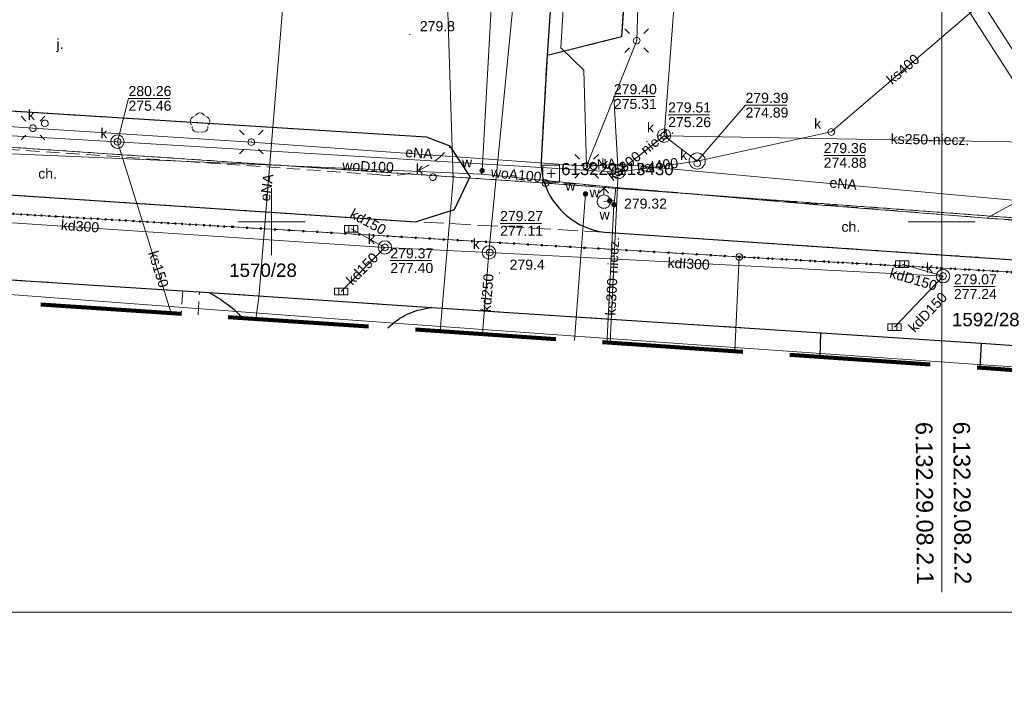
# Model space of a CAD drawing. Extents: x 0 to 6568752, y 0 to 5584302.
# Tile 4 of 58: x 6568331 to 6568405, y 5583914 to 5583965. Entities that reach past the tile are written whole.
import ezdxf
from ezdxf.enums import TextEntityAlignment as Align

# ---------------------------------------------------------------- set-up
doc = ezdxf.new("R2010")
doc.units = 0
doc.header["$PDSIZE"] = 0.75
for name, pattern in [('GAK', [3.5, 2, -0.7, 0.1, -0.7]), ('KROPK2', [1, 0.05, -0.95]), ('PRZER1-1', [1, 0.5, -0.5]), ('PRZER2-1', [1.5, 1, -0.5]), ('PRZER3-1', [2, 1.5, -0.5])]:
    doc.linetypes.add(name, pattern=pattern)
doc.layers.get('0').update_dxf_attribs({"linetype": 'CONTINUOUS'})
doc.layers.get('Defpoints').update_dxf_attribs({"linetype": 'CONTINUOUS'})
for name, color, linetype, lineweight in [('EGDE', 7, 'CONTINUOUS', 18), ('EGDE_O', 7, 'CONTINUOUS', 18), ('EGPG', 7, 'CONTINUOUS', 18), ('GESJAE', 7, 'CONTINUOUS', 50), ('GUPPRZ_O', 7, 'CONTINUOUS', 18), ('OSSP', 7, 'CONTINUOUS', 18), ('OSSP_O', 7, 'CONTINUOUS', 18), ('OTKC', 7, 'CONTINUOUS', 18), ('OTKC_O', 7, 'CONTINUOUS', 18), ('OTKJ', 7, 'CONTINUOUS', 18), ('OTKJ_O', 7, 'CONTINUOUS', 18), ('OTKK', 7, 'CONTINUOUS', 25), ('OTRN', 7, 'CONTINUOUS', 13), ('OTRN_O', 7, 'CONTINUOUS', 13), ('ramka sekcji', 7, 'CONTINUOUS', 18), ('siec', 7, 'GAK', 70), ('SUEO', 7, 'CONTINUOUS', 18), ('SUPK', 7, 'CONTINUOUS', 18), ('SUPW', 7, 'CONTINUOUS', 18), ('SUPW_O', 7, 'CONTINUOUS', 18), ('zakres', 6, 'PRZER3-1', 106)]:
    doc.layers.add(name, color=color, linetype=linetype, lineweight=lineweight)
for name, color, linetype, lineweight, true_color in [('EGUG', 7, 'CONTINUOUS', 18, 0x008000), ('OTZL', 7, 'CONTINUOUS', 18, 0x008000), ('SUEP', 1, 'CONTINUOUS', 18, 0xff0000), ('SUEP_O', 1, 'CONTINUOUS', 18, 0xff0000), ('SUKK', 7, 'CONTINUOUS', 18, 0x803300), ('SUKP', 7, 'CONTINUOUS', 18, 0x803300), ('SUKP_O', 7, 'CONTINUOUS', 18, 0x803300), ('SUKS', 7, 'CONTINUOUS', 18, 0x803300), ('SUKS_O', 7, 'CONTINUOUS', 18, 0x803300), ('SUTP', 7, 'CONTINUOUS', 18, 0xff9100), ('SUWH', 5, 'CONTINUOUS', 18, 0x0000ff), ('SUWP', 5, 'CONTINUOUS', 18, 0x0000ff), ('SUWP_O', 5, 'CONTINUOUS', 18, 0x0000ff), ('SUWW', 5, 'CONTINUOUS', 18, 0x0000ff), ('SUWW_O', 5, 'CONTINUOUS', 18, 0x0000ff)]:
    doc.layers.add(name, color=color, linetype=linetype, lineweight=lineweight, true_color=true_color)
doc.styles.add('Arial', font='arial.ttf')
doc.styles.add('GEO-INFO', font='arial.ttf')
doc.dimstyles.get("Standard").update_dxf_attribs({"dimtxt": 0.18, "dimasz": 0.18, "dimexe": 0.18, "dimexo": 0.0625, "dimgap": 0.09, "dimtad": 0, "dimtih": 1, "dimtoh": 1, "dimdec": 4, "dimzin": 0, "dimdsep": 46, "dimtxsty": 'Standard', "dimcen": 0.09, "dimadec": 0, "dimazin": 0, "dimtfac": 1, "dimtdec": 4, "dimtofl": 0, "dimtmove": 0, "dimatfit": 3, "dimfxl": 0, "dimtolj": 1, "dimtzin": 0, "dimarcsym": 0})

# ---------------------------------------------------------------- blocks, each defined once
blk = doc.blocks.new('D_GSPRDL1')
blk.add_hatch(color=0).paths.add_polyline_path([(0, -0.045), (0.013906, -0.042798), (0.02645, -0.036406), (0.036406, -0.02645), (0.042798, -0.013906), (0.045, 0), (0.042798, 0.013906), (0.036406, 0.02645), (0.02645, 0.036406), (0.013906, 0.042798), (0, 0.045), (-0.013906, 0.042798), (-0.02645, 0.036406), (-0.036406, 0.02645), (-0.042798, 0.013906), (-0.045, 0), (-0.042798, -0.013906), (-0.036406, -0.02645), (-0.02645, -0.036406), (-0.013906, -0.042798)])
at = {"color": 0}
for points in [[(-0.324277, 0.563333), (-0.240553, 0.662679), (-0.127956, 0.727494), (0, 0.75), (0.127956, 0.727494), (0.240553, 0.662679), (0.324277, 0.563333)], [(-0.635969, -0.134326), (-0.70458, -0.024001), (-0.731429, 0.103115), (-0.713292, 0.231763), (-0.652348, 0.346501), (-0.55591, 0.433559), (-0.435555, 0.482485)], [(0.435555, 0.482485), (0.55591, 0.433559), (0.652348, 0.346501), (0.713292, 0.231763), (0.731429, 0.103115), (0.70458, -0.024001), (0.635969, -0.134326)], [(-0.068773, -0.646351), (-0.194901, -0.677512), (-0.324092, -0.663766), (-0.440839, -0.606763), (-0.531129, -0.513345), (-0.584125, -0.394725), (-0.593465, -0.265141)], [(0.593465, -0.265141), (0.584125, -0.394725), (0.531129, -0.513345), (0.440839, -0.606763), (0.324092, -0.663766), (0.194901, -0.677512), (0.068773, -0.646351)]]:
    blk.add_lwpolyline(points, dxfattribs=at)
blk = doc.blocks.new('D_GSPWPN1')
blk.add_hatch(color=0).paths.add_polyline_path([(-0.045, 0), (-0.043467, -0.011647), (-0.038971, -0.0225), (-0.03182, -0.03182), (-0.0225, -0.038971), (-0.011647, -0.043467), (0, -0.045), (0.011647, -0.043467), (0.0225, -0.038971), (0.03182, -0.03182), (0.038971, -0.0225), (0.043467, -0.011647), (0.045, 0), (0.043467, 0.011647), (0.038971, 0.0225), (0.03182, 0.03182), (0.0225, 0.038971), (0.011647, 0.043467), (0, 0.045), (-0.011647, 0.043467), (-0.0225, 0.038971), (-0.03182, 0.03182), (-0.038971, 0.0225), (-0.043467, 0.011647)])
blk = doc.blocks.new('D_GUPWZA1')
blk.add_hatch(color=0).paths.add_polyline_path([(-0.2, 0), (-0.193185, -0.051764), (-0.173205, -0.1), (-0.141421, -0.141421), (-0.1, -0.173205), (-0.051764, -0.193185), (0, -0.2), (0.051764, -0.193185), (0.1, -0.173205), (0.141421, -0.141421), (0.173205, -0.1), (0.193185, -0.051764), (0.2, 0), (0.193185, 0.051764), (0.173205, 0.1), (0.141421, 0.141421), (0.1, 0.173205), (0.051764, 0.193185), (0, 0.2), (-0.051764, 0.193185), (-0.1, 0.173205), (-0.141421, 0.141421), (-0.173205, 0.1), (-0.193185, 0.051764)])
blk = doc.blocks.new('D_GUPIWZ1_1')
at = {"color": 0}
blk.add_lwpolyline([(0, 0.25), (0.064705, 0.241481), (0.125, 0.216506), (0.176777, 0.176777), (0.216506, 0.125), (0.241481, 0.064705), (0.25, 0), (0.241481, -0.064705), (0.216506, -0.125), (0.176777, -0.176777), (0.125, -0.216506), (0.064705, -0.241481), (0, -0.25), (-0.064705, -0.241481), (-0.125, -0.216506), (-0.176777, -0.176777), (-0.216506, -0.125), (-0.241481, -0.064705), (-0.25, 0), (-0.241481, 0.064705), (-0.216506, 0.125), (-0.176777, 0.176777), (-0.125, 0.216506), (-0.064705, 0.241481)], close=True, dxfattribs=at)
blk = doc.blocks.new('D_GUPKKS1')
at = {"color": 0}
blk.add_lwpolyline([(0.5, -0.25), (-0.5, -0.25), (-0.5, 0.25), (0.5, 0.25)], close=True, dxfattribs=at)
for points in [[(-0.175, -0.25), (-0.175, 0.25)], [(0.175, -0.25), (0.175, 0.25)]]:
    blk.add_lwpolyline(points, dxfattribs=at)
blk = doc.blocks.new('D_GUPKSD1_1')
at = {"color": 0}
blk.add_lwpolyline([(0, 0.25), (0.064705, 0.241481), (0.125, 0.216506), (0.176777, 0.176777), (0.216506, 0.125), (0.241481, 0.064705), (0.25, 0), (0.241481, -0.064705), (0.216506, -0.125), (0.176777, -0.176777), (0.125, -0.216506), (0.064705, -0.241481), (0, -0.25), (-0.064705, -0.241481), (-0.125, -0.216506), (-0.176777, -0.176777), (-0.216506, -0.125), (-0.241481, -0.064705), (-0.25, 0), (-0.241481, 0.064705), (-0.216506, 0.125), (-0.176777, 0.176777), (-0.125, 0.216506), (-0.064705, 0.241481)], close=True, dxfattribs=at)
blk = doc.blocks.new('D_GUPWDT1')
at = {"color": 0}
for points in [[(-0.353553, 0.646447), (0, 1), (0.353553, 0.646447)], [(0, 0.5), (0, 1)]]:
    blk.add_lwpolyline(points, dxfattribs=at)
blk.add_lwpolyline([(0, 0.5), (0.086824, 0.492404), (0.17101, 0.469846), (0.25, 0.433013), (0.321394, 0.383022), (0.383022, 0.321394), (0.433013, 0.25), (0.469846, 0.17101), (0.492404, 0.086824), (0.5, 0), (0.492404, -0.086824), (0.469846, -0.17101), (0.433013, -0.25), (0.377875, -0.32743), (0.309079, -0.393027), (0.229113, -0.444418), (0.140866, -0.479746), (0.047528, -0.497736), (-0.047528, -0.497736), (-0.140866, -0.479746), (-0.229113, -0.444418), (-0.309079, -0.393027), (-0.377875, -0.32743), (-0.433013, -0.25), (-0.4725, -0.163534), (-0.494911, -0.071157), (-0.499434, 0.023791), (-0.485906, 0.117879), (-0.454816, 0.207708), (-0.407288, 0.290028), (-0.34504, 0.361867), (-0.27032, 0.420627), (-0.185831, 0.464184), (-0.094626, 0.490964)], close=True, dxfattribs=at)
blk = doc.blocks.new('D_GSPSSP1')
at = {"color": 0}
blk.add_lwpolyline([(0.625, 0.625), (0.625, -0.625), (-0.625, -0.625), (-0.625, 0.625)], close=True, dxfattribs=at)
for points in [[(0.3, 0), (-0.3, 0)], [(0, 0.3), (0, -0.3)]]:
    blk.add_lwpolyline(points, dxfattribs=at)
blk = doc.blocks.new('D_GEPPGD1_2')
blk.add_hatch(color=0).paths.add_polyline_path([(0, -0.045), (0.013906, -0.042798), (0.02645, -0.036406), (0.036406, -0.02645), (0.042798, -0.013906), (0.045, 0), (0.042798, 0.013906), (0.036406, 0.02645), (0.02645, 0.036406), (0.013906, 0.042798), (0, 0.045), (-0.013906, 0.042798), (-0.02645, 0.036406), (-0.036406, 0.02645), (-0.042798, 0.013906), (-0.045, 0), (-0.042798, -0.013906), (-0.036406, -0.02645), (-0.02645, -0.036406), (-0.013906, -0.042798)])
blk = doc.blocks.new('D_GEPPGD1_1')
at = {"color": 0}
blk.add_lwpolyline([(0, 0.25), (0.077254, 0.237764), (0.146946, 0.202254), (0.202254, 0.146946), (0.237764, 0.077254), (0.25, 0), (0.237764, -0.077254), (0.202254, -0.146946), (0.146946, -0.202254), (0.077254, -0.237764), (0, -0.25), (-0.077254, -0.237764), (-0.146946, -0.202254), (-0.202254, -0.146946), (-0.237764, -0.077254), (-0.25, 0), (-0.237764, 0.077254), (-0.202254, 0.146946), (-0.146946, 0.202254), (-0.077254, 0.237764)], close=True, dxfattribs=at)
blk = doc.blocks.new('D_GUPELA2')
blk.add_hatch(color=0).paths.add_polyline_path([(-0.001087, 0.044987), (0.011881, 0.043403), (0.021281, 0.03965), (0.030065, 0.033482), (0.038133, 0.023893), (0.043117, 0.012881), (0.044986, 0.001113), (0.044323, -0.007777), (0.040557, -0.019497), (0.033417, -0.030138), (0.024849, -0.037517), (0.013788, -0.042836), (0.002013, -0.044955), (-0.00982, -0.043916), (-0.020466, -0.040077), (-0.029541, -0.033946), (-0.036867, -0.025804), (-0.04187, -0.01649), (-0.04461, -0.005909), (-0.044532, 0.006476), (-0.041285, 0.017903), (-0.034764, 0.028574), (-0.024479, 0.03776), (-0.013449, 0.042943)])
at = {"color": 0}
for points in [[(-0.883883, 0.883883), (-0.53033, 0.53033)], [(0.883883, 0.883883), (0.53033, 0.53033)], [(-0.883883, -0.883883), (-0.53033, -0.53033)], [(0.883883, -0.883883), (0.53033, -0.53033)]]:
    blk.add_lwpolyline(points, dxfattribs=at)
blk = doc.blocks.new('D_GUPELA1')
at = {"color": 0}
blk.add_lwpolyline([(0, 0.25), (0.064705, 0.241481), (0.125, 0.216506), (0.176777, 0.176777), (0.216506, 0.125), (0.241481, 0.064705), (0.25, 0), (0.241481, -0.064705), (0.216506, -0.125), (0.176777, -0.176777), (0.125, -0.216506), (0.064705, -0.241481), (0, -0.25), (-0.064705, -0.241481), (-0.125, -0.216506), (-0.176777, -0.176777), (-0.216506, -0.125), (-0.241481, -0.064705), (-0.25, 0), (-0.241481, 0.064705), (-0.216506, 0.125), (-0.176777, 0.176777), (-0.125, 0.216506), (-0.064705, 0.241481)], close=True, dxfattribs=at)
blk = doc.blocks.new('*D45')
at = {"layer": 'Defpoints', "color": 0, "lineweight": 40}
for p in [(6568647.5, 5584150), (6568650, 5584150), (0, 0)]:
    blk.add_point(p, dxfattribs=at)
at = {"layer": 'ramka sekcji', "color": 0, "lineweight": -2}
blk.add_line((6568649.938, 5584150), (6568647.5, 5584150), dxfattribs=at)
at = {"layer": 'ramka sekcji', "color": 0, "insert": (6568644.106, 5584150), "char_height": 0.75, "attachment_point": 5, "style": 'GEO-INFO'}
blk.add_mtext('\\A1;5584150.0000', dxfattribs=at)
blk = doc.blocks.new('*D46')
at = {"layer": 'Defpoints', "color": 0, "lineweight": 40}
for p in [(6568650, 5584152.5), (6568650, 5584150), (0, 0)]:
    blk.add_point(p, dxfattribs=at)
at = {"layer": 'ramka sekcji', "color": 0, "lineweight": -2}
blk.add_line((6568650, 5584150.062), (6568650, 5584152.5), dxfattribs=at)
at = {"layer": 'ramka sekcji', "color": 0, "insert": (6568650, 5584155.896), "char_height": 0.75, "attachment_point": 5, "rotation": 90, "style": 'GEO-INFO'}
blk.add_mtext('\\A1;6568650.0000', dxfattribs=at)

msp = doc.modelspace()

# ---------------------------------------------------------------- linework, layer by layer
at = {"layer": 'EGDE', "color": 0, "linetype": 'Continuous', "elevation": 10.22}
for points in [[(6568594.31055, 5583939.47691), (6568591.06023, 5583939.65534), (6568585.12694, 5583937.54872), (6568482.90911, 5583944.55214), (6568370.44353, 5583952.88368), (6568294.32233, 5583957.98331), (6568295.92847, 5583986.21622), (6568307.93382, 5584034.73468), (6568319.9193, 5584083.24287), (6568320.72616, 5584086.59352), (6568329.45932, 5584084.84591), (6568374.48985, 5584081.95589), (6568374.92948, 5584088.19204), (6568391.77674, 5584086.94902), (6568441.65482, 5584081.9513), (6568491.15577, 5584079.0589), (6568538.06756, 5584076.86319), (6568558.47556, 5584075.58605), (6568583.6998, 5584038.16817), (6568609.00522, 5584036.3441), (6568644.22449, 5584009.45582)], [(6568329.64942, 5583950.6479), (6568347.08402, 5583949.61245), (6568384.89553, 5583947.37946), (6568384.55877, 5583940.34066)], [(6568384.55877, 5583940.34066), (6568384.89553, 5583947.37946)], [(6568384.89553, 5583947.37946), (6568422.02493, 5583945.3077), (6568421.59917, 5583937.83878)]]:
    msp.add_lwpolyline(points, dxfattribs=at)
msp.add_lwpolyline([(6568294.32233, 5583957.98331), (6568370.44353, 5583952.88368), (6568482.90911, 5583944.55214), (6568585.12694, 5583937.54872), (6568581.68298, 5583936.28424), (6568555.7519, 5583937.77022), (6568518.83334, 5583939.77466), (6568501.75009, 5583940.70461), (6568484.61672, 5583941.64391), (6568470.18479, 5583942.48802), (6568455.74272, 5583943.342), (6568440.05974, 5583944.25999), (6568422.02493, 5583945.3077), (6568384.89553, 5583947.37946), (6568347.08402, 5583949.61245), (6568329.64942, 5583950.6479), (6568293.66008, 5583952.72437), (6568294.26523, 5583956.9825)], close=True, dxfattribs=at)
at = {"layer": 'EGUG', "color": 0, "linetype": 'PRZER1-1', "lineweight": 18, "elevation": 10.08}
for points in [[(6568482.90911, 5583944.55214), (6568370.44353, 5583952.88368), (6568294.32233, 5583957.98331), (6568294.26523, 5583956.9825), (6568277.26098, 5583957.9935), (6568263.9809, 5583958.70246), (6568268.42617, 5584011.06381), (6568271.58328, 5584050.08752), (6568274.3496, 5584077.53529), (6568277.46122, 5584095.26675), (6568302.13672, 5584090.3243), (6568320.72616, 5584086.59352), (6568329.45932, 5584084.84591), (6568374.48985, 5584081.95589), (6568374.92948, 5584088.19204), (6568375.19, 5584092.43), (6568377.65, 5584132.3), (6568371.2, 5584132.71), (6568369.87809, 5584134.81056), (6568369.45834, 5584137.11533), (6568375.25714, 5584238.8479)], [(6568268.42617, 5584011.06381), (6568263.9809, 5583958.70246), (6568277.26098, 5583957.9935), (6568294.26523, 5583956.9825), (6568294.32233, 5583957.98331), (6568370.44353, 5583952.88368), (6568482.90911, 5583944.55214)], [(6568593.99258, 5583935.5803), (6568581.68298, 5583936.28424), (6568555.7519, 5583937.77022), (6568518.83334, 5583939.77466), (6568501.75009, 5583940.70461), (6568484.61672, 5583941.64391), (6568470.18479, 5583942.48802), (6568455.74272, 5583943.342), (6568440.05974, 5583944.25999), (6568422.02493, 5583945.3077), (6568384.89553, 5583947.37946), (6568347.08402, 5583949.61245), (6568329.64942, 5583950.6479), (6568293.66008, 5583952.72437), (6568292.84874, 5583952.82392), (6568273.1723, 5583953.99051), (6568262.61008, 5583954.10444), (6568261.2106, 5583954.0564), (6568251.21944, 5583954.86774), (6568249.43294, 5583955.01221)], [(6568249.43294, 5583955.01221), (6568251.21944, 5583954.86774), (6568261.2106, 5583954.0564), (6568262.61008, 5583954.10444), (6568273.1723, 5583953.99051), (6568292.84874, 5583952.82392), (6568293.66008, 5583952.72437), (6568329.64942, 5583950.6479), (6568347.08402, 5583949.61245), (6568384.89553, 5583947.37946), (6568422.02493, 5583945.3077), (6568440.05974, 5583944.25999), (6568455.74272, 5583943.342), (6568470.18479, 5583942.48802), (6568484.61672, 5583941.64391), (6568501.75009, 5583940.70461), (6568518.83334, 5583939.77466), (6568555.7519, 5583937.77022), (6568581.68298, 5583936.28424), (6568593.99258, 5583935.5803)]]:
    msp.add_lwpolyline(points, dxfattribs=at)
at = {"layer": 'GESJAE', "color": 0, "linetype": 'KROPK2', "lineweight": 50, "elevation": 10.22}
for points in [[(6568593.99258, 5583935.5803), (6568581.68298, 5583936.28424), (6568555.7519, 5583937.77022), (6568518.83334, 5583939.77466), (6568501.75009, 5583940.70461), (6568484.61672, 5583941.64391), (6568470.18479, 5583942.48802), (6568455.74272, 5583943.342), (6568440.05974, 5583944.25999), (6568422.02493, 5583945.3077), (6568384.89553, 5583947.37946), (6568347.08402, 5583949.61245), (6568329.64942, 5583950.6479), (6568293.66008, 5583952.72437), (6568292.84874, 5583952.82392), (6568273.1723, 5583953.99051), (6568262.61008, 5583954.10444), (6568261.2106, 5583954.0564), (6568251.21944, 5583954.86774), (6568249.43294, 5583955.01221)], [(6568249.43294, 5583955.01221), (6568251.21944, 5583954.86774), (6568261.2106, 5583954.0564), (6568262.61008, 5583954.10444), (6568273.1723, 5583953.99051), (6568292.84874, 5583952.82392), (6568293.66008, 5583952.72437), (6568329.64942, 5583950.6479), (6568347.08402, 5583949.61245), (6568384.89553, 5583947.37946), (6568422.02493, 5583945.3077), (6568440.05974, 5583944.25999), (6568455.74272, 5583943.342), (6568470.18479, 5583942.48802), (6568484.61672, 5583941.64391), (6568501.75009, 5583940.70461), (6568518.83334, 5583939.77466), (6568555.7519, 5583937.77022), (6568581.68298, 5583936.28424), (6568593.99258, 5583935.5803)]]:
    msp.add_lwpolyline(points, dxfattribs=at)
at = {"layer": 'GUPPRZ_O', "color": 0, "linetype": 'Continuous', "lineweight": 13, "elevation": 10.8, "flags": 128}
for points in [[(6568338.5, 5583955.97), (6568339.32438, 5583959.2002), (6568342.40438, 5583959.2002)], [(6568375.87, 5583953.7), (6568375.53791, 5583959.33511), (6568378.61791, 5583959.33511)], [(6568381.7576, 5583954.52498), (6568385.35816, 5583958.69081), (6568388.43816, 5583958.69081)], [(6568379.58791, 5583957.97728), (6568382.66791, 5583957.97728)], [(6568391.19233, 5583954.94718), (6568394.27233, 5583954.94718)], [(6568367.04881, 5583949.87281), (6568370.12881, 5583949.87281)], [(6568358.85913, 5583947.09834), (6568361.93913, 5583947.09834)], [(6568400.90758, 5583945.15776), (6568403.98758, 5583945.15776)]]:
    msp.add_lwpolyline(points, dxfattribs=at)
at = {"layer": 'OTKC', "color": 0, "linetype": 'PRZER2-1', "lineweight": 18, "elevation": 10.18}
for points in [[(6568305.32, 5583953.68), (6568301.76, 5583957.36), (6568357.89, 5583953.52, 0.2793007), (6568363.33, 5583955.64), (6568364.82, 5583953.37), (6568363.64, 5583950.92), (6568360.74, 5583950)], [(6568374.84, 5583949.22, -0.2946697), (6568370.32, 5583953), (6568416.12, 5583949.21, -0.25234606), (6568411.69, 5583946.74)]]:
    msp.add_lwpolyline(points, format="xyb", close=True, dxfattribs=at)
for points in [[(6568343.37, 5583944.84), (6568343.26139, 5583943.13008)], [(6568344.5281, 5583943.04452), (6568344.62, 5583944.76), (6568343.37, 5583944.84)]]:
    msp.add_lwpolyline(points, dxfattribs=at)
at = {"layer": 'OTKJ', "color": 0, "linetype": 'PRZER3-1', "lineweight": 18, "elevation": 10.18}
msp.add_lwpolyline([(6568374.23, 5584017), (6568373.62, 5584007.68), (6568379.01, 5584005.59), (6568376.11, 5583963.78), (6568370.56, 5583962.41), (6568370.11, 5583954.51, 0.07599896), (6568370.32, 5583953, 0.2946697), (6568374.84, 5583949.22), (6568360.74, 5583950), (6568363.64, 5583950.92), (6568364.82, 5583953.37), (6568363.33, 5583955.64), (6568361.55, 5583956.3), (6568304.29, 5583959.89)], format="xyb", dxfattribs=at)
msp.add_lwpolyline([(6568411.48, 5583940.34), (6568402.93, 5583940.93), (6568396.38, 5583941.36), (6568390.98789, 5583941.71091), (6568361.96, 5583943.6), (6568345.31, 5583944.72), (6568344.62, 5583944.76), (6568343.37, 5583944.84), (6568312.52, 5583946.82), (6568294.95, 5583948.03), (6568274.83854, 5583949.21025), (6568269.39, 5583949.53)], dxfattribs=at)
at = {"layer": 'OTKK', "color": 0, "linetype": 'Continuous', "lineweight": 25, "elevation": 10.18}
for points in [[(6568380.27, 5584081.43), (6568383.67, 5584079.42), (6568382.19, 5584056.2), (6568382.02, 5584053.21), (6568379.98, 5584021.47), (6568374.47, 5584019.74), (6568374.23, 5584017), (6568373.62, 5584007.68), (6568379.01, 5584005.59), (6568376.11, 5583963.78), (6568370.56, 5583962.41), (6568370.11, 5583954.51, 0.07599896), (6568370.32, 5583953, 0.2946697), (6568374.84, 5583949.22), (6568411.69, 5583946.74, 0.39350109)], [(6568309.02368, 5583945.44265, -0.17952099), (6568312.52, 5583946.82), (6568343.37, 5583944.84), (6568344.62, 5583944.76), (6568345.31, 5583944.72, -0.0539495), (6568346.6, 5583943.92, -0.07511883), (6568347.78674, 5583942.82442)], [(6568358.66488, 5583942.08966, -0.16710768), (6568361.96, 5583943.6), (6568396.38, 5583941.36), (6568402.93, 5583940.93), (6568411.48, 5583940.34), (6568422.95, 5583939.56), (6568439.54, 5583938.66), (6568444.68, 5583938.19), (6568449.07, 5583937.92), (6568462.13971, 5583937.01223), (6568472.97, 5583936.26), (6568476.32, 5583936.13), (6568485.59074, 5583935.3109), (6568497.17612, 5583934.43965), (6568503.65, 5583934.16), (6568509.55728, 5583933.95163), (6568515.01, 5583933.41), (6568521.24, 5583932.63), (6568523.49, 5583932.78), (6568529.09, 5583932.43), (6568534.71, 5583931.94), (6568543.91, 5583931.15), (6568545.21, 5583929.53), (6568545.21725, 5583929.48905)]]:
    msp.add_lwpolyline(points, format="xyb", dxfattribs=at)
for points in [[(6568373.62, 5584007.68), (6568370.56, 5583962.41)], [(6568345.31, 5583944.72), (6568361.96, 5583943.6)], [(6568390.92179, 5583939.91088), (6568390.98789, 5583941.71091)], [(6568402.93, 5583940.93), (6568402.8401, 5583939.10586)]]:
    msp.add_lwpolyline(points, dxfattribs=at)
msp.add_lwpolyline([(6568304.29, 5583959.89), (6568304.54, 5583964.56), (6568301.97, 5583963.47), (6568300.69, 5583961.04), (6568301.76, 5583957.36), (6568305.32, 5583953.68), (6568360.74, 5583950), (6568363.64, 5583950.92), (6568364.82, 5583953.37), (6568363.33, 5583955.64), (6568361.55, 5583956.3)], close=True, dxfattribs=at)
at = {"layer": 'ramka sekcji', "color": 0}
for p, q in [((6568400, 5583922.37672), (6568400, 5584000)), ((6568350, 5583950), (6568350, 5583952.5)), ((6568400, 5583950), (6568400, 5583952.5)), ((6568350, 5583950), (6568347.5, 5583950)), ((6568350, 5583950), (6568350, 5583947.5)), ((6568350, 5583950), (6568352.5, 5583950)), ((6568400, 5583950), (6568397.5, 5583950)), ((6568400, 5583950), (6568400, 5583947.5)), ((6568400, 5583950), (6568402.5, 5583950))]:
    msp.add_line(p, q, dxfattribs=at)
at = {"layer": 'siec', "color": 0, "linetype": 'ByBlock', "lineweight": 20}
msp.add_lwpolyline([(6568734.39713, 5584289.91756), (6568240.9245, 5584289.91756), (6568240.9245, 5583920.87902), (6568734.39713, 5583920.87902)], close=True, dxfattribs=at)
at = {"layer": 'SUEP', "linetype": 'Continuous', "lineweight": 18, "elevation": 10.14}
for points in [[(6568373.5, 5583954.14), (6568377.24, 5583963.51), (6568377.84, 5583983.21), (6568378.63, 5583990.16), (6568380.23, 5584009.47), (6568379.89, 5584012.7), (6568380.83, 5584028.01), (6568381.62, 5584039.2), (6568383.04, 5584058.39), (6568383.52, 5584068.48), (6568383.96, 5584079.32)], [(6568373.5, 5583954.14), (6568373.28509, 5583961.31096), (6568371.5736, 5583962.96903), (6568372.67039, 5583981.06459), (6568373.54092, 5583983.35598)], [(6568348.82963, 5583942.75398), (6568349.04191, 5583944.35726), (6568351.04023, 5583968.54491), (6568364.38651, 5583967.35678), (6568365.19254, 5583976.97792)], [(6568373.5, 5583954.14), (6568348.4865, 5583955.94402), (6568332.19594, 5583956.98221), (6568302.73068, 5583959.01073), (6568275.64401, 5583960.85289)], [(6568373.5, 5583954.14), (6568375.92587, 5583954.28443)], [(6568501.6896, 5583945.31919), (6568472.25746, 5583946.86907), (6568440.21549, 5583948.70235), (6568409.35359, 5583951.23589), (6568375.92587, 5583954.28443)], [(6568473.29386, 5583934.34709), (6568473.16984, 5583934.35584), (6568449.33485, 5583936.15886), (6568422.479, 5583938.01297), (6568402.73022, 5583939.35862), (6568381.74001, 5583940.80828), (6568355.01339, 5583942.72407), (6568327.45479, 5583944.78916), (6568298.14637, 5583946.83171), (6568267.64219, 5583948.53883)]]:
    msp.add_lwpolyline(points, dxfattribs=at)
at = {"layer": 'SUKP', "color": 0, "linetype": 'Continuous', "lineweight": 18, "elevation": 10.14}
for points in [[(6568366.22, 5583947.71038), (6568369.23774, 5583978.78302), (6568371.94482, 5584027.33289)], [(6568382.2321, 5584011.95303), (6568381.2973, 5583982.9702), (6568379.28, 5583956.41)], [(6568403.07267, 5583966.26809), (6568421.3818, 5583937.85347)], [(6568381.7576, 5583954.52498), (6568391.75675, 5583956.69308), (6568402.5683, 5583965.9431)], [(6568402.06394, 5583965.61811), (6568419.8893, 5583937.95428)], [(6568269.92187, 5583959.49306), (6568314.42, 5583957.33), (6568338.5, 5583955.97), (6568375.87, 5583953.7)], [(6568342.51122, 5583943.18075), (6568338.5, 5583955.97)], [(6568379.28, 5583956.41), (6568375.87, 5583953.7)], [(6568415.11015, 5583955.784), (6568379.28, 5583956.41)], [(6568379.28, 5583956.41), (6568381.7576, 5583954.52498)], [(6568375.87, 5583953.7), (6568381.7576, 5583954.52498)], [(6568375.87, 5583953.7), (6568375.27306, 5583940.96786)], [(6568366.22, 5583947.71038), (6568358.45532, 5583948.08326), (6568312.95, 5583951.09)], [(6568355.94, 5583949.46), (6568358.45532, 5583948.08326)], [(6568355.19, 5583944.79), (6568358.45532, 5583948.08326)], [(6568365.73987, 5583941.61178), (6568366.22, 5583947.71038)], [(6568400.09595, 5583945.93978), (6568366.22, 5583947.71038)], [(6568397.04, 5583946.83), (6568400.09595, 5583945.93978)], [(6568396.48, 5583942.13), (6568400.09595, 5583945.93978)]]:
    msp.add_lwpolyline(points, dxfattribs=at)
at = {"layer": 'SUPK', "color": 0, "linetype": 'Continuous', "lineweight": 18, "elevation": 10.14}
for points in [[(6568379.27477, 5583955.92134, -1), (6568379.27477, 5583956.92134, -1)], [(6568338.5, 5583955.47, -1), (6568338.5, 5583956.47, -1)], [(6568381.7576, 5583953.92122, -0.99999999), (6568381.7576, 5583955.12875, -0.99999999)], [(6568375.87, 5583953.2, -1), (6568375.87, 5583954.2, -1)], [(6568358.45532, 5583947.58326, -1), (6568358.45532, 5583948.58326, -1)], [(6568366.22, 5583947.21038, -1), (6568366.22, 5583948.21038, -1)], [(6568400.09595, 5583945.43978, -1), (6568400.09595, 5583946.43978, -1)]]:
    msp.add_lwpolyline(points, format="xyb", close=True, dxfattribs=at)
at = {"layer": 'SUTP', "color": 0, "linetype": 'Continuous', "lineweight": 18, "elevation": 10.14}
msp.add_lwpolyline([(6568362.58258, 5583941.82504), (6568363.55953, 5583953.155), (6568363.12849, 5583966.42049), (6568365.37903, 5584000.52216)], dxfattribs=at)
at = {"layer": 'SUWP', "color": 0, "linetype": 'Continuous', "lineweight": 18, "elevation": 10.14}
for points in [[(6568419.73601, 5584087.93935), (6568375.49, 5584091.04), (6568372.24015, 5584091.26574), (6568371.50499, 5584074.32878), (6568369.11009, 5584014.49059), (6568369.04881, 5584013.86124), (6568365.71, 5583953.81), (6568365.63169, 5583953.54639)], [(6568403.35963, 5583950.26759), (6568414.55085, 5583956.44227), (6568414.65681, 5583974.54188)], [(6568311.65073, 5583955.87641), (6568365.63169, 5583953.54639)], [(6568365.63169, 5583953.54639), (6568365.71469, 5583953.5428)], [(6568365.71469, 5583953.5428), (6568375.67832, 5583952.5411)], [(6568375.67832, 5583952.5411), (6568375.59019, 5583951.61989), (6568375.54471, 5583951.26928), (6568375.03329, 5583941.2919), (6568375.0062, 5583940.98589)], [(6568375.67832, 5583952.5411), (6568390.39564, 5583951.28063), (6568403.35963, 5583950.26759), (6568429.10146, 5583948.71915)], [(6568373.42421, 5583952.07202), (6568372.602, 5583941.14828)], [(6568375.59019, 5583951.61989), (6568375.23087, 5583951.56526), (6568374.7917, 5583951.49848)]]:
    msp.add_lwpolyline(points, dxfattribs=at)
at = {"layer": 'zakres', "color": 0, "ltscale": 7}
msp.add_lwpolyline([(6568419.28314, 5584244.20999), (6568355.04246, 5584262.48696), (6568313.61581, 5584275.31799), (6568306.59555, 5584258.01123), (6568299.2612, 5584234.56823), (6568280.6299, 5584172.98146), (6568276.44824, 5584154.31965), (6568267.58948, 5584107.60505), (6568261.88828, 5584068.50066), (6568256.46359, 5584021.7748), (6568252.69909, 5583965.99225), (6568250.34937, 5583966.23815), (6568248.9828, 5583949.49809), (6568593.23088, 5583926.24598)], dxfattribs=at)

# ---------------------------------------------------------------- block references
at = {"layer": 'EGPG', "color": 0, "linetype": 'Continuous', "lineweight": 18}
for name, p in [('D_GEPPGD1_1', (6568370.44353, 5583952.88368, 10.24)), ('D_GEPPGD1_2', (6568347.08402, 5583949.61245, 10.24)), ('D_GEPPGD1_1', (6568384.89553, 5583947.37946, 10.24))]:
    msp.add_blockref(name, p, dxfattribs=at)
at = {"layer": 'OSSP', "color": 0, "linetype": 'Continuous', "lineweight": 18}
msp.add_blockref('D_GSPSSP1', (6568370.856, 5583953.586, 10.36), dxfattribs=at)
at = {"layer": 'OTRN', "color": 0, "linetype": 'Continuous', "lineweight": 13}
for p in [(6568360.31, 5583963.96, 10.08), (6568367.01, 5583946.17, 10.08)]:
    msp.add_blockref('D_GSPWPN1', p, dxfattribs=at)
at = {"layer": 'OTZL', "color": 0, "linetype": 'Continuous', "lineweight": 18}
msp.add_blockref('D_GSPRDL1', (6568344.66, 5583957.36, 10.12), dxfattribs=at)
at = {"layer": 'SUEO', "color": 0, "linetype": 'Continuous', "lineweight": 18}
for name, p in [('D_GUPELA2', (6568377.24, 5583963.51, 10.15)), ('D_GUPELA1', (6568377.24, 5583963.51, 10.16)), ('D_GUPELA2', (6568332.19594, 5583956.98221, 10.15)), ('D_GUPELA1', (6568332.19594, 5583956.98221, 10.16)), ('D_GUPELA2', (6568348.4865, 5583955.94402, 10.15)), ('D_GUPELA1', (6568348.4865, 5583955.94402, 10.16)), ('D_GUPELA2', (6568373.5, 5583954.14, 10.15)), ('D_GUPELA1', (6568373.5, 5583954.14, 10.16))]:
    msp.add_blockref(name, p, dxfattribs=at)
at = {"layer": 'SUKK', "color": 0, "linetype": 'Continuous', "lineweight": 18}
for p in [(6568355.94, 5583949.46, 10.16), (6568397.04, 5583946.83, 10.16), (6568355.19, 5583944.79, 10.16), (6568396.48, 5583942.13, 10.16)]:
    msp.add_blockref('D_GUPKKS1', p, dxfattribs=at)
at = {"layer": 'SUKS', "color": 0, "linetype": 'Continuous', "lineweight": 18}
for p in [(6568333.08255, 5583957.33595, 10.16), (6568391.75675, 5583956.69308, 10.16), (6568362.04, 5583953.32, 10.16)]:
    msp.add_blockref('D_GUPKSD1_1', p, dxfattribs=at)
at = {"layer": 'SUPW', "color": 0, "linetype": 'Continuous', "lineweight": 18}
for p in [(6568379.28, 5583956.41, 10.18), (6568338.5, 5583955.97, 10.18), (6568381.76, 5583954.35, 10.18), (6568375.87, 5583953.7, 10.18), (6568358.45532, 5583948.08326, 10.18), (6568366.28, 5583947.71, 10.18), (6568400.09595, 5583945.93978, 10.18)]:
    msp.add_blockref('D_GUPIWZ1_1', p, dxfattribs=at)
at = {"layer": 'SUWH', "color": 0, "linetype": 'Continuous', "lineweight": 18}
msp.add_blockref('D_GUPWDT1', (6568374.7917, 5583951.49848, 10.16), dxfattribs=at)
at = {"layer": 'SUWW', "color": 0, "linetype": 'Continuous', "lineweight": 18}
for p in [(6568365.71, 5583953.81, 10.16), (6568373.42421, 5583952.07202, 10.16), (6568375.23087, 5583951.56526, 10.16), (6568375.54471, 5583951.26928, 10.16)]:
    msp.add_blockref('D_GUPWZA1', p, dxfattribs=at)

# ---------------------------------------------------------------- texts
at = {"layer": 'EGDE_O', "color": 0, "linetype": 'Continuous', "style": 'Arial'}
for s, p in [('1570/28', (6568349.36087, 5583945.88198, 10.8)), ('1592/28', (6568403.28691, 5583942.20455, 10.8))]:
    msp.add_text(s, height=1, dxfattribs=at).set_placement(p, align=Align.CENTER)
at = {"layer": 'GUPPRZ_O', "color": 0, "linetype": 'Continuous', "lineweight": 0, "style": 'Arial'}
for s, p in [('280.26', (6568339.32438, 5583959.3727, 10.8)), ('279.40', (6568375.53791, 5583959.50761, 10.8)), ('279.39', (6568385.35816, 5583958.86331, 10.8)), ('275.46', (6568339.32438, 5583958.2777, 10.8)), ('275.31', (6568375.53791, 5583958.41261, 10.8)), ('279.51', (6568379.58791, 5583958.14978, 10.8)), ('274.89', (6568385.35816, 5583957.76831, 10.8)), ('275.26', (6568379.58791, 5583957.05478, 10.8)), ('279.36', (6568391.19233, 5583955.11968, 10.8)), ('274.88', (6568391.19233, 5583954.02468, 10.8)), ('279.32', (6568376.29471, 5583950.9758, 10.8)), ('279.27', (6568367.04881, 5583950.04531, 10.8)), ('277.11', (6568367.04881, 5583948.95031, 10.8)), ('279.37', (6568358.85913, 5583947.27084, 10.8)), ('277.40', (6568358.85913, 5583946.17584, 10.8)), ('279.07', (6568400.90758, 5583945.33026, 10.8)), ('277.24', (6568400.90758, 5583944.23526, 10.8))]:
    msp.add_text(s, height=0.75, dxfattribs=at).set_placement(p)
at = {"layer": 'OSSP_O', "color": 0, "linetype": 'Continuous', "lineweight": 0, "style": 'Arial'}
msp.add_text('613229113430', height=0.9, dxfattribs=at).set_placement((6568371.606, 5583953.47767, 10.8))
at = {"layer": 'OTKC_O', "color": 0, "linetype": 'Continuous', "lineweight": 0, "style": 'Arial'}
for p in [(6568333.29, 5583953.21936, 10.8), (6568393.22, 5583949.25054, 10.8)]:
    msp.add_text('ch.', height=0.75, dxfattribs=at).set_placement(p, align=Align.CENTER)
at = {"layer": 'OTKJ_O', "color": 0, "linetype": 'Continuous', "lineweight": 0, "style": 'Arial'}
msp.add_text('j.', height=0.75, dxfattribs=at).set_placement((6568334.22, 5583962.87858, 10.8), align=Align.CENTER)
at = {"layer": 'OTRN_O', "color": 0, "linetype": 'Continuous', "lineweight": 0, "style": 'Arial'}
for s, p in [('279.8', (6568361.06, 5583964.21, 10.8)), ('279.4', (6568367.76, 5583946.42, 10.8))]:
    msp.add_text(s, height=0.75, dxfattribs=at).set_placement(p)
at = {"layer": 'ramka sekcji', "color": 0, "style": 'Arial'}
for s, p in [('6.132.29.08.2.1', (6568398.7286, 5583929.00044)), ('6.132.29.08.2.2', (6568401.53298, 5583929.02291))]:
    msp.add_text(s, height=1.25, rotation=630.4902977, dxfattribs=at).set_placement(p, align=Align.MIDDLE_CENTER)
at = {"layer": 'SUEP_O', "linetype": 'Continuous', "lineweight": 0, "style": 'Arial'}
for rotation, p in [(355.8748705, (6568360.97214, 5583954.74929, 10.8)), (3.4071889, (6568374.73038, 5583953.91925, 10.8)), (82.4579405, (6568350, 5583952.5, 10.8)), (354.7891667, (6568392.61307, 5583952.4679, 10.8))]:
    msp.add_text('eNA', height=0.75, rotation=rotation, dxfattribs=at).set_placement(p, align=Align.CENTER)
at = {"layer": 'SUKP_O', "color": 0, "linetype": 'Continuous', "lineweight": 0, "style": 'Arial'}
for s, rotation, p in [('ks400', 40.5492112, (6568397.35332, 5583961.09509, 10.8)), ('ks300-niecz.', 38.47491, (6568377.75759, 5583954.82524, 10.8)), ('ks250-niecz.', 358.9990743, (6568399.12256, 5583955.75896, 10.8)), ('ksI400', 7.9764761, (6568378.85453, 5583953.82185, 10.8)), ('kd150', 331.3062831, (6568357.02463, 5583949.67381, 10.8)), ('kd300', 356.2197089, (6568335.68331, 5583949.29379, 10.8)), ('ks300-niecz.', 87.3156803, (6568375.80017, 5583945.92477, 10.8)), ('ks150', 287.4134965, (6568341.21, 5583946.34886, 10.8)), ('kd150', 45.2441193, (6568357.03106, 5583946.23, 10.8)), ('kdI300', 357.0033749, (6568381.10003, 5583946.49741, 10.8)), ('kdD150', 343.7587647, (6568397.78485, 5583945.35083, 10.8)), ('kd250', 85.4984675, (6568366.45635, 5583944.66776, 10.8)), ('kdD150', 46.4951914, (6568399.22721, 5583942.99307, 10.8))]:
    msp.add_text(s, height=0.75, rotation=rotation, dxfattribs=at).set_placement(p, align=Align.CENTER)
at = {"layer": 'SUKS_O', "color": 0, "linetype": 'Continuous', "lineweight": 0, "style": 'Arial'}
for p in [(6568332.33255, 5583957.58595, 10.8), (6568391.00675, 5583956.94308, 10.8), (6568361.29, 5583953.57, 10.8)]:
    msp.add_text('k', height=0.75, dxfattribs=at).set_placement(p, align=Align.RIGHT)
at = {"layer": 'SUPW_O', "color": 0, "linetype": 'Continuous', "lineweight": 0, "style": 'Arial'}
for p in [(6568378.53, 5583956.66, 10.8), (6568337.75, 5583956.22, 10.8), (6568381.01, 5583954.6, 10.8), (6568375.12, 5583953.95, 10.8), (6568357.70532, 5583948.33326, 10.8), (6568365.53, 5583947.96, 10.8), (6568399.34595, 5583946.18978, 10.8)]:
    msp.add_text('k', height=0.75, dxfattribs=at).set_placement(p, align=Align.RIGHT)
at = {"layer": 'SUWP_O', "color": 0, "linetype": 'Continuous', "lineweight": 0, "style": 'Arial'}
for s, rotation, p in [('woD100', 357.528432, (6568357.18555, 5583953.75681, 10.8)), ('woA100', 354.2590117, (6568368.21594, 5583953.13999, 10.8))]:
    msp.add_text(s, height=0.75, rotation=rotation, dxfattribs=at).set_placement(p, align=Align.CENTER)
at = {"layer": 'SUWW_O', "color": 0, "linetype": 'Continuous', "lineweight": 0, "style": 'Arial'}
for p in [(6568364.96, 5583954.06, 10.8), (6568372.67421, 5583952.32202, 10.8), (6568374.48087, 5583951.81526, 10.8), (6568375.22891, 5583950.15649, 10.8)]:
    msp.add_text('w', height=0.75, dxfattribs=at).set_placement(p, align=Align.RIGHT)

# ---------------------------------------------------------------- dimensions: what is measured, and where the dimension line sits
at = {"layer": 'ramka sekcji', "color": 0}
for offset, dtype, picture, middle in [((0, 2.5), 1, '*D46', (6568649.9999999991, 5584155.8956787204)), ((-2.5, 0), 0, '*D45', (6568644.1063676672, 5584150))]:
    dim = msp.add_ordinate_dim(feature_location=(6568650, 5584150), offset=offset, dtype=dtype, origin=(0, 0), dimstyle='Standard', override={"dimtxt": 0.75, "dimtxsty": 'GEO-INFO'}, dxfattribs=at)
    dim.commit()
    dim.dimension.update_dxf_attribs({"geometry": picture, "text_midpoint": middle})

doc.saveas('drawing.dxf')
